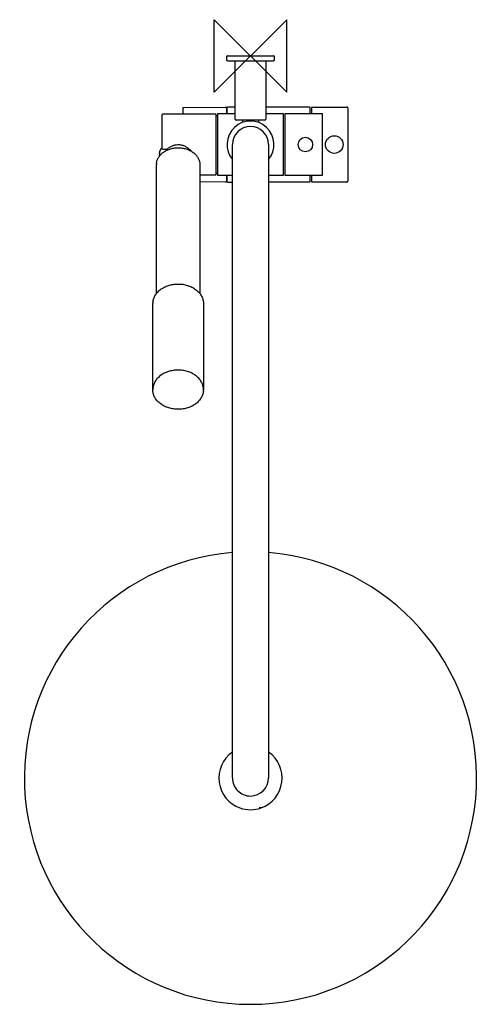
# Model space of a CAD drawing. Header units: millimetres. Extents: x -128 to 128, y -524 to 20.
import ezdxf

# ---------------------------------------------------------------- set-up
doc = ezdxf.new("R2010")
doc.units = ezdxf.units.MM
doc.header["$MEASUREMENT"] = 0
doc.layers.add('ORIGIN', color=6, linetype='Continuous')
doc.layers.add('PLANNING', color=1, linetype='Continuous')

# ---------------------------------------------------------------- blocks, each defined once
blk = doc.blocks.new('130008_T')
at = {"layer": 'ORIGIN'}
blk.add_lwpolyline([(-20, -20), (-20, 20), (20, -20), (20, 20), (-20, -20)], dxfattribs=at)
at = {"layer": 'PLANNING'}
for p, q in [((-12.8, 0), (12.8, 0)), ((-13, -2.5), (-13, -0.2)), ((-12.5, -3), (-13, -2.5)), ((12.5, -3), (-12.5, -3)), ((-8.5, -35), (-8.5, -3)), ((8.5, -3), (8.5, -35)), ((13, -2.5), (12.5, -3)), ((13, -0.2), (13, -2.5)), ((-49, -32.55), (-49, -50.96)), ((-19.25, -32.25), (-48.7, -32.25)), ((-36.82, -28.45), (-13.9, -28.25)), ((-19, -65.5), (-19, -32.5)), ((-8.5, -32), (-18.3, -32)), ((-18.3, -32), (-18.3, -66)), ((-13.9, -28.3), (-13.8, -28.3)), ((-13.3, -28.8), (-13.3, -32)), ((-12.7, -28.25), (-13, -28.55)), ((-13, -28.55), (-13, -32)), ((-8.5, -28.25), (-12.7, -28.25)), ((32.7, -28.25), (8.5, -28.25)), ((18.3, -32), (8.5, -32)), ((18.3, -66), (18.3, -32)), ((39.6, -32), (19, -32)), ((19, -32), (19, -66)), ((33, -28.55), (32.7, -28.25)), ((33, -32), (33, -28.55)), ((34.1, -28.25), (33.8, -28.55)), ((33.8, -28.55), (33.8, -32)), ((34.1, -28.25), (53.3, -28.25)), ((39.85, -65.75), (39.85, -32.25)), ((53.8, -28.75), (53.8, -69.25)), ((-19, -33), (-18.3, -33)), ((8, -35.5), (-8, -35.5)), ((-4.5, -35.5), (-4.5, -36.8)), ((4.5, -35.5), (4.5, -36.8)), ((-48.5, -51.49), (-46.24, -51.49)), ((-10, -399), (-10, -49)), ((10, -49), (10, -399)), ((-50.32, -55.34), (-50.32, -54.62)), ((-52, -131.31), (-52, -60.09)), ((-28, -60.09), (-28, -131.31)), ((-18.3, -65), (-19, -65)), ((-28, -65.75), (-19.25, -65.75)), ((-13.9, -69.75), (-28, -69.63)), ((-18.3, -66), (-10, -66)), ((-13.8, -69.7), (-13.9, -69.7)), ((-13.3, -66), (-13.3, -69.2)), ((-13, -66), (-13, -69.45)), ((-13, -69.45), (-12.7, -69.75)), ((-12.7, -69.75), (-10, -69.75)), ((10, -66), (18.3, -66)), ((32.7, -69.75), (10, -69.75)), ((19, -66), (39.6, -66)), ((32.7, -69.75), (33, -69.45)), ((33, -69.45), (33, -66)), ((33.8, -66), (33.8, -69.45)), ((33.8, -69.45), (34.1, -69.75)), ((53.3, -69.75), (34.1, -69.75)), ((-54, -184.47), (-54, -136.9)), ((-26, -136.9), (-26, -184.47)), ((5.83, -415.59), (4.86, -415.59))]:
    blk.add_line(p, q, dxfattribs=at)
for centre, radius in [((30.35, -49), 4), ((46.3, -49), 4.85)]:
    blk.add_circle(centre, radius, dxfattribs=at)
for centre, radius, start, end in [((-12.8, -0.2), 0.2, 90, 180), ((12.8, -0.2), 0.2, 360, 90), ((-48.7, -32.55), 0.3, 90.0862, 180), ((666.2, -49.11), 703.81, 178.35748, 178.62739), ((-19.25, -32.5), 0.25, 359.9862, 90), ((-13.8, -28.8), 0.5, 0, 90), ((39.6, -32.25), 0.25, 0, 90), ((53.3, -28.75), 0.5, 0, 90), ((0, -49), 13, 320.2849, 219.7151), ((-8, -35), 0.5, 180, 270), ((8, -35), 0.5, 270, 360), ((0, -49), 10, 360, 180), ((-44.25, -54.63), 6.08, 174.2314, 179.994), ((-48.47, -50.96), 0.534, 180, 266.3996), ((-46.24, -51.22), 0.267, 270, 309.8739), ((-44.68, -60.09), 7.32, 174.2527, 179.9731), ((-19.25, -65.5), 0.25, 270.0138, 0), ((-13.8, -69.2), 0.5, 270, 359.9987), ((39.6, -65.75), 0.25, 270, 0), ((53.3, -69.25), 0.5, 270, 0), ((-45.49, -136.91), 8.51, 174.2532, 179.9726), ((-45.49, -184.47), 8.51, 174.2532, 179.9726), ((-34.51, -184.46), 8.51, 354.2532, 359.9726), ((0, -399.1), 125, 94.5886, 85.4114), ((0, -399.1), 17.5, 124.8498, 250.5371), ((0, -399.09), 17.5, 289.4629, 55.1502), ((0, -399), 10, 180, 270.0001), ((0, -399), 10, 270, 360), ((-0.01, -399.11), 17.48, 250.5371, 289.5006)]:
    blk.add_arc(centre, radius, start, end, dxfattribs=at)
for points, degree, knots in [([(-37.31, -28.94), (-37.31, -28.85), (-37.31, -28.77), (-37.27, -28.59), (-37.16, -28.49), (-36.98, -28.45), (-36.9, -28.45), (-36.82, -28.45)], 5, [3.315494, 3.315494, 3.315494, 3.315494, 3.315494, 3.315494, 3.815494, 3.815494, 4.315494, 4.315494, 4.315494, 4.315494, 4.315494, 4.315494]), ([(-51.96, -59.36), (-51.9, -58.76), (-51.63, -57.56), (-50.79, -55.88), (-49.56, -54.36), (-47.99, -53.06), (-46.12, -52.01), (-44.04, -51.26), (-41.82, -50.83), (-39.53, -50.73), (-37.26, -50.97), (-35.08, -51.53), (-33.08, -52.41), (-31.33, -53.56), (-29.89, -54.96), (-28.82, -56.55), (-28.15, -58.28), (-28, -59.49), (-28, -60.09)], 3, [71.954064, 71.954064, 71.954064, 71.954064, 73.753063, 75.612278, 77.55222, 79.587488, 81.718846, 83.934496, 86.204381, 88.498569, 90.792574, 93.038502, 95.22506, 97.317685, 99.309942, 101.215239, 103.045995, 104.835881, 104.835881, 104.835881, 104.835881]), ([(-46.07, -51.43), (-45.56, -51), (-44.49, -50.24), (-42.76, -49.42), (-40.98, -49), (-39.18, -48.98), (-37.38, -49.37), (-35.63, -50.16), (-33.96, -51.32), (-32.96, -52.29), (-32.49, -52.82)], 3, [85.357381, 85.357381, 85.357381, 85.357381, 87.368887, 89.274054, 91.072611, 92.831593, 94.642259, 96.545892, 98.579456, 100.710682, 100.710682, 100.710682, 100.710682]), ([(-53.96, -136.05), (-53.89, -135.36), (-53.57, -133.96), (-52.59, -132), (-51.15, -130.23), (-49.31, -128.71), (-47.14, -127.5), (-44.71, -126.62), (-42.12, -126.12), (-39.45, -126), (-36.8, -126.28), (-34.26, -126.94), (-31.93, -127.96), (-29.88, -129.31), (-28.21, -130.93), (-26.95, -132.79), (-26.18, -134.8), (-26, -136.21), (-26, -136.9)], 3, [261.105213, 261.105213, 261.105213, 261.105213, 263.202034, 265.368784, 267.63074, 270.00463, 272.49146, 275.076526, 277.725341, 280.403107, 283.071383, 285.700597, 288.24316, 290.684459, 293.008277, 295.222312, 297.355959, 299.441179, 299.441179, 299.441179, 299.441179]), ([(-26, -184.47), (-26, -183.77), (-26.18, -182.37), (-26.95, -180.35), (-28.21, -178.5), (-29.88, -176.87), (-31.93, -175.53), (-34.26, -174.51), (-36.8, -173.85), (-39.45, -173.57), (-42.12, -173.68), (-44.71, -174.19), (-47.14, -175.06), (-49.31, -176.28), (-51.15, -177.8), (-52.59, -179.57), (-53.57, -181.53), (-53.89, -182.92), (-53.96, -183.62)], 3, [347.007462, 347.007462, 347.007462, 347.007462, 349.092683, 351.22633, 353.440365, 355.764183, 358.205481, 360.748044, 363.377259, 366.045535, 368.7233, 371.372115, 373.957181, 376.444012, 378.817901, 381.079857, 383.246608, 385.343429, 385.343429, 385.343429, 385.343429]), ([(-26.04, -185.32), (-26.11, -186.01), (-26.43, -187.41), (-27.41, -189.37), (-28.85, -191.14), (-30.69, -192.65), (-32.86, -193.87), (-35.29, -194.75), (-37.88, -195.25), (-40.55, -195.37), (-43.2, -195.09), (-45.74, -194.43), (-48.07, -193.41), (-50.12, -192.06), (-51.79, -190.44), (-53.05, -188.58), (-53.82, -186.57), (-54, -185.16), (-54, -184.47)], 3, [174.353347, 174.353347, 174.353347, 174.353347, 176.450168, 178.616919, 180.878875, 183.252764, 185.739595, 188.324661, 190.973476, 193.651241, 196.319517, 198.948732, 201.491295, 203.932593, 206.256411, 208.470446, 210.604093, 212.689314, 212.689314, 212.689314, 212.689314])]:
    blk.add_open_spline(points, degree=degree, knots=knots, dxfattribs=at)
blk.add_rational_spline([(-50.29, -54.01), (-50.12, -52.27), (-49, -50.75)], [1, 0.916144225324, 0.880304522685], degree=2, dxfattribs=at)

msp = doc.modelspace()

# ---------------------------------------------------------------- block references
msp.add_blockref('130008_T', (0, 0))

doc.saveas('drawing.dxf')
